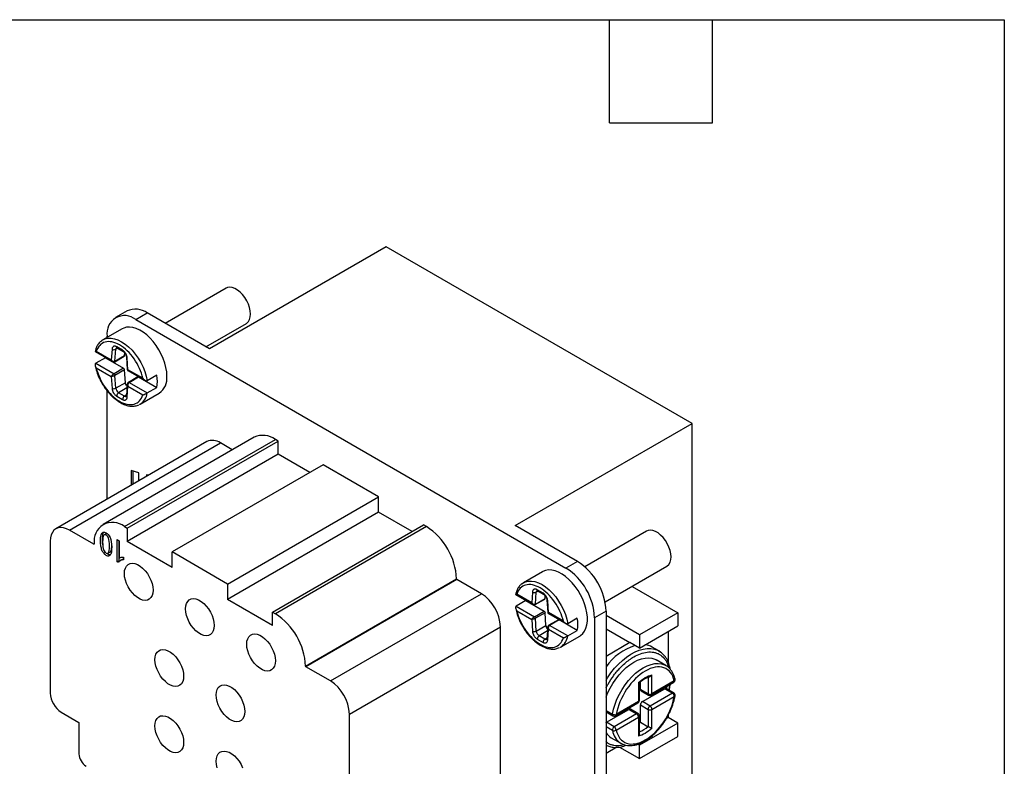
# Model space of a CAD drawing. Header units: millimetres. Extents: x 6 to 273, y 6 to 210.
# Tile 5 of 5: x 200 to 273, y 154 to 210. Entities that reach past the tile are written whole.
import ezdxf

# ---------------------------------------------------------------- set-up
doc = ezdxf.new("R2010")
doc.units = ezdxf.units.MM
doc.linetypes.add('SLD-Solid', pattern=[0])
doc.layers.add('TEXT', color=140, linetype='SLD-Solid', lineweight=25)

msp = doc.modelspace()

# ---------------------------------------------------------------- linework, layer by layer
for p, q in [((227.32, 192.764), (214.238, 185.212)), ((249.947, 179.701), (227.32, 192.764)), ((215.468, 189.694), (210.971, 187.098)), ((208.142, 188.014), (207.294, 187.524)), ((208.793, 187.375), (209.642, 187.865)), ((208.793, 187.375), (240.613, 169.006)), ((214.238, 185.212), (209.642, 187.865)), ((207.772, 186.695), (206.358, 185.878)), ((213.971, 185.366), (216.968, 187.096)), ((206.357, 185.878), (206.321, 185.849)), ((206.672, 186.06), (206.672, 186.15)), ((207.029, 185.19), (206.972, 184.385)), ((207.249, 184.301), (207.311, 185.178)), ((207.444, 185.254), (207.311, 185.178)), ((207.806, 185.113), (207.377, 185.361)), ((207.418, 185.269), (207.847, 185.021)), ((205.78, 185.006), (207.059, 184.267)), ((206.535, 184.556), (205.828, 184.148)), ((206.972, 184.385), (205.868, 185.023)), ((206.535, 184.556), (207.884, 183.777)), ((207.229, 184.261), (207.936, 184.67)), ((207.249, 184.301), (207.956, 184.709)), ((207.956, 184.709), (207.97, 184.906)), ((208.096, 184.609), (208.156, 183.685)), ((208.211, 183.67), (208.154, 184.541)), ((205.828, 184.148), (207.177, 183.369)), ((205.868, 183.798), (206.972, 183.16)), ((207.884, 183.777), (207.177, 183.369)), ((207.956, 183.66), (207.249, 183.252)), ((208.018, 182.711), (207.956, 183.66)), ((208.206, 183.605), (209.486, 182.866)), ((209.315, 183.033), (208.211, 183.67)), ((206.972, 183.16), (207.029, 182.29)), ((207.311, 182.303), (207.249, 183.252)), ((208.944, 183.14), (208.237, 182.732)), ((208.288, 182.727), (208.996, 183.135)), ((208.996, 183.135), (210.345, 182.356)), ((210.345, 183.254), (209.638, 182.846)), ((208.018, 182.711), (207.311, 182.303)), ((208.137, 182.32), (207.518, 181.962)), ((208.156, 182.594), (208.096, 181.736)), ((208.154, 181.64), (208.211, 182.445)), ((208.211, 182.445), (209.315, 181.808)), ((208.288, 182.727), (209.638, 181.948)), ((209.638, 181.948), (210.345, 182.356)), ((206.672, 174.096), (206.672, 182.102)), ((207.377, 181.717), (207.806, 181.47)), ((207.947, 181.715), (207.518, 181.962)), ((208.1, 181.803), (207.947, 181.715)), ((209.108, 181.115), (210.522, 181.932)), ((209.067, 181.101), (209.108, 181.115)), ((209.108, 181.115), (209.074, 181.097)), ((236.866, 172.149), (249.947, 179.701)), ((249.947, 151.939), (249.947, 179.701)), ((217.541, 178.676), (206.368, 172.226)), ((207.945, 172.07), (219.117, 178.52)), ((219.329, 178.397), (219.117, 178.52)), ((214.049, 178.354), (202.877, 171.905)), ((203.877, 171.806), (215.049, 178.255)), ((208.157, 171.947), (219.329, 178.397)), ((215.931, 177.746), (215.049, 178.255)), ((219.329, 177.414), (219.329, 178.397)), ((219.329, 177.414), (208.157, 170.965)), ((221.661, 176.068), (219.329, 177.414)), ((222.653, 176.64), (211.48, 170.191)), ((226.754, 174.273), (222.653, 176.64)), ((209.009, 176.053), (208.444, 176.204)), ((208.444, 176.204), (208.444, 175.118)), ((208.585, 175.2), (208.585, 176.166)), ((209.009, 175.445), (209.009, 176.053)), ((209.729, 175.86), (209.575, 175.901)), ((209.575, 175.901), (209.575, 175.771)), ((209.717, 175.853), (209.717, 175.863)), ((215.582, 167.823), (226.754, 174.273)), ((226.754, 173.128), (226.754, 174.273)), ((226.754, 173.128), (215.582, 166.679)), ((229.226, 171.701), (226.754, 173.128)), ((207.945, 172.07), (208.157, 171.947)), ((208.157, 171.947), (208.157, 170.965)), ((218.905, 165.743), (230.077, 172.192)), ((230.289, 172.07), (219.117, 165.62)), ((230.289, 172.07), (230.077, 172.192)), ((241.462, 169.496), (236.866, 172.149)), ((205.682, 170.763), (203.877, 171.806)), ((206.597, 171.538), (206.455, 171.456)), ((246.581, 171.733), (242.011, 169.095)), ((202.462, 170.989), (202.462, 159.759)), ((205.682, 170.763), (205.715, 170.782)), ((207.406, 171.113), (207.562, 171.023)), ((207.406, 169.473), (207.406, 171.113)), ((207.547, 169.555), (207.547, 171.031)), ((207.562, 171.023), (207.562, 169.745)), ((211.48, 169.046), (208.157, 170.965)), ((206.525, 170.164), (206.412, 170.1)), ((206.729, 170.094), (206.871, 170.176)), ((206.907, 170.207), (206.765, 170.126)), ((207.874, 169.806), (207.874, 169.612)), ((211.48, 169.046), (211.48, 170.191)), ((215.582, 167.823), (211.48, 170.191)), ((207.406, 169.473), (207.547, 169.555)), ((207.507, 169.415), (207.406, 169.473)), ((207.605, 169.521), (207.547, 169.555)), ((207.783, 169.633), (207.642, 169.551)), ((241.462, 169.496), (240.613, 169.006)), ((243.511, 166.497), (248.081, 169.135)), ((238.885, 168.734), (237.471, 167.918)), ((215.582, 167.823), (215.582, 166.679)), ((221.347, 161.758), (232.519, 168.208)), ((232.552, 168.151), (221.38, 161.701)), ((234.358, 167.108), (232.552, 168.151)), ((237.47, 167.917), (237.433, 167.888)), ((245.507, 167.649), (248.886, 165.698)), ((223.185, 160.659), (234.358, 167.108)), ((236.893, 167.045), (238.172, 166.306)), ((238.085, 166.424), (236.981, 167.062)), ((238.142, 167.229), (238.085, 166.424)), ((238.362, 166.34), (238.424, 167.217)), ((238.557, 167.293), (238.424, 167.217)), ((238.919, 167.152), (238.489, 167.4)), ((238.531, 167.308), (238.96, 167.06)), ((239.069, 166.748), (239.083, 166.945)), ((218.905, 164.76), (215.582, 166.679)), ((237.647, 166.595), (236.94, 166.187)), ((236.94, 166.187), (238.29, 165.408)), ((237.647, 166.595), (238.997, 165.816)), ((238.341, 166.3), (239.049, 166.709)), ((238.362, 166.34), (239.069, 166.748)), ((239.208, 166.648), (239.269, 165.724)), ((239.324, 165.709), (239.267, 166.58)), ((218.905, 164.76), (218.905, 165.743)), ((218.905, 165.743), (219.117, 165.62)), ((236.981, 165.837), (238.085, 165.199)), ((238.29, 165.408), (238.997, 165.816)), ((239.069, 165.699), (238.362, 165.291)), ((239.131, 164.75), (239.069, 165.699)), ((239.319, 165.644), (240.598, 164.905)), ((240.427, 165.072), (239.324, 165.709)), ((243.583, 165.822), (242.735, 165.332)), ((243.583, 165.822), (243.583, 142.959)), ((246.058, 164.065), (243.583, 165.494)), ((248.886, 165.698), (246.058, 164.065)), ((248.886, 165.698), (248.886, 164.718)), ((224.6, 158.209), (235.772, 164.659)), ((235.772, 153.429), (235.772, 164.659)), ((238.085, 165.199), (238.142, 164.329)), ((238.424, 164.342), (238.362, 165.291)), ((238.424, 164.342), (239.131, 164.75)), ((240.057, 165.179), (239.349, 164.771)), ((240.108, 165.174), (239.401, 164.766)), ((240.751, 163.987), (239.401, 164.766)), ((241.458, 164.395), (240.108, 165.174)), ((241.458, 165.293), (240.751, 164.885)), ((242.735, 165.332), (242.735, 142.469)), ((246.058, 163.085), (248.886, 164.718)), ((239.25, 164.359), (238.631, 164.001)), ((239.06, 163.754), (238.631, 164.001)), ((239.269, 164.633), (239.208, 163.775)), ((239.267, 163.679), (239.324, 164.484)), ((239.324, 164.484), (240.427, 163.847)), ((240.22, 163.154), (241.635, 163.971)), ((240.751, 163.987), (241.458, 164.395)), ((243.583, 164.514), (245.351, 163.494)), ((246.058, 164.065), (246.058, 163.085)), ((248.179, 164.31), (248.179, 162.06)), ((238.489, 163.756), (238.919, 163.509)), ((239.06, 163.754), (239.213, 163.842)), ((245.351, 163.494), (243.583, 162.473)), ((246.058, 163.085), (245.351, 163.494)), ((240.18, 163.14), (240.221, 163.155)), ((240.22, 163.154), (240.187, 163.136)), ((247.492, 162.875), (246.997, 163.161)), ((247.623, 162.78), (247.492, 162.875)), ((247.492, 162.875), (247.617, 162.793)), ((248.001, 161.798), (247.294, 162.206)), ((248.001, 161.798), (248.032, 161.779)), ((223.185, 160.659), (221.38, 161.701)), ((246.977, 159.697), (246.977, 161.103)), ((245.987, 160.532), (245.987, 159.125)), ((246.046, 159.207), (246.046, 160.525)), ((246.129, 160.023), (246.129, 160.59)), ((246.694, 160.927), (246.694, 159.697)), ((246.936, 159.605), (248.592, 160.561)), ((248.633, 160.653), (246.977, 159.697)), ((246.694, 159.697), (246.129, 160.023)), ((246.17, 159.932), (246.736, 159.605)), ((246.27, 159.125), (247.926, 160.081)), ((248.492, 159.755), (246.836, 158.799)), ((247.926, 160.081), (248.492, 159.755)), ((248.592, 159.764), (248.026, 160.091)), ((244.29, 158.078), (245.946, 159.034)), ((245.987, 159.125), (244.331, 158.169)), ((246.129, 157.601), (246.129, 158.88)), ((246.129, 158.88), (246.694, 158.554)), ((246.836, 158.799), (246.27, 159.125)), ((246.977, 158.554), (248.633, 159.51)), ((203.278, 158.346), (204.586, 157.591)), ((224.6, 146.979), (224.6, 158.209)), ((243.583, 158.479), (244.052, 158.208)), ((243.583, 158.371), (244.09, 158.078)), ((243.624, 157.598), (245.28, 158.554)), ((245.846, 158.227), (244.19, 157.271)), ((245.28, 158.554), (245.846, 158.227)), ((245.946, 158.237), (245.38, 158.564)), ((246.694, 158.554), (246.694, 157.274)), ((246.977, 157.148), (246.977, 158.554)), ((248.179, 158.117), (248.179, 157.941)), ((204.586, 157.591), (204.586, 155.267)), ((244.19, 157.271), (243.624, 157.598)), ((244.331, 157.026), (245.987, 157.982)), ((245.987, 157.982), (245.987, 156.576)), ((246.046, 156.746), (246.046, 158.064)), ((246.046, 157.535), (246.129, 157.601)), ((248.886, 157.533), (246.058, 155.9)), ((246.129, 157.601), (246.694, 157.274)), ((248.179, 157.941), (248.038, 157.859)), ((248.886, 157.533), (248.179, 157.941)), ((248.886, 156.553), (248.886, 157.533)), ((244.052, 156.992), (243.583, 157.263)), ((243.973, 156.453), (244.68, 156.045)), ((244.68, 156.045), (244.65, 156.063)), ((246.058, 155.9), (245.933, 155.972)), ((246.058, 154.92), (248.886, 156.553)), ((244.383, 155.749), (243.583, 155.288)), ((244.589, 155.768), (246.058, 154.92)), ((246.058, 154.92), (246.058, 155.9))]:
    msp.add_line(p, q)
at = {"flags": 128}
for points in [[(216.968, 187.096), (217.002, 187.118), (217.12, 187.23), (217.207, 187.382), (217.261, 187.568), (217.279, 187.783), (217.261, 188.018), (217.207, 188.267), (217.12, 188.519), (217.002, 188.768), (216.857, 189.004), (216.691, 189.219), (216.508, 189.406), (216.316, 189.558), (216.12, 189.671), (215.928, 189.741), (215.745, 189.765), (215.579, 189.742), (215.468, 189.694)], [(211.092, 183.191), (211.074, 183.5), (211.022, 183.824), (210.937, 184.156), (210.82, 184.492), (210.673, 184.824), (210.499, 185.147), (210.3, 185.455), (210.081, 185.743), (209.846, 186.005), (209.598, 186.237), (209.342, 186.435), (209.082, 186.595), (208.824, 186.714), (208.571, 186.791), (208.328, 186.823), (208.101, 186.81), (207.892, 186.753), (207.772, 186.695)], [(206.251, 185.806), (206.309, 185.848), (206.358, 185.878)], [(206.358, 185.878), (206.503, 185.946), (206.72, 185.998), (206.956, 186.004), (207.207, 185.962), (207.467, 185.875), (207.733, 185.742), (207.998, 185.568), (208.259, 185.355), (208.509, 185.107), (208.745, 184.829), (208.963, 184.526), (209.157, 184.204), (209.324, 183.869), (209.462, 183.526), (209.567, 183.183), (209.638, 182.846)], [(203.877, 171.806), (203.655, 171.913), (203.44, 171.978), (203.235, 171.998), (203.045, 171.974), (202.877, 171.904), (202.733, 171.793), (202.617, 171.641), (202.532, 171.454), (202.48, 171.234), (202.462, 170.989)], [(248.391, 169.822), (248.373, 170.058), (248.32, 170.306), (248.233, 170.559), (248.115, 170.807), (247.97, 171.043), (247.804, 171.258), (247.621, 171.445), (247.429, 171.597), (247.233, 171.71), (247.04, 171.78), (246.858, 171.804), (246.692, 171.781), (246.581, 171.733)], [(207.945, 168.597), (207.963, 168.811), (208.017, 168.998), (208.104, 169.15), (208.222, 169.262), (208.366, 169.331), (208.533, 169.354), (208.715, 169.33), (208.908, 169.261), (209.103, 169.148), (209.296, 168.995), (209.478, 168.808), (209.645, 168.593), (209.789, 168.357), (209.907, 168.109), (209.995, 167.856), (210.048, 167.608), (210.066, 167.372), (210.048, 167.158), (209.995, 166.971), (209.907, 166.819), (209.789, 166.707), (209.645, 166.638), (209.478, 166.615), (209.296, 166.639), (209.103, 166.708), (208.908, 166.821), (208.715, 166.974), (208.533, 167.161), (208.366, 167.376), (208.222, 167.612), (208.104, 167.86), (208.017, 168.113), (207.963, 168.361), (207.945, 168.597)], [(241.635, 163.971), (241.702, 164.014), (241.863, 164.156), (241.995, 164.338), (242.097, 164.555), (242.165, 164.805), (242.2, 165.082), (242.2, 165.382), (242.165, 165.699), (242.097, 166.028), (241.995, 166.363), (241.863, 166.698), (241.702, 167.026), (241.515, 167.342), (241.306, 167.641), (241.078, 167.917), (240.836, 168.164), (240.583, 168.38), (240.325, 168.559), (240.065, 168.699), (239.809, 168.797), (239.561, 168.851), (239.325, 168.861), (239.106, 168.826), (238.908, 168.747), (238.885, 168.734)], [(237.363, 167.845), (237.422, 167.887), (237.471, 167.918)], [(237.471, 167.918), (237.616, 167.985), (237.833, 168.037), (238.069, 168.043), (238.32, 168.001), (238.58, 167.914), (238.845, 167.781), (239.111, 167.607), (239.371, 167.394), (239.622, 167.146), (239.858, 166.868), (240.075, 166.565), (240.269, 166.243), (240.437, 165.908), (240.575, 165.565), (240.68, 165.222), (240.751, 164.885)], [(214.592, 164.76), (214.574, 164.545), (214.52, 164.359), (214.433, 164.207), (214.315, 164.094), (214.17, 164.026), (214.004, 164.003), (213.821, 164.026), (213.629, 164.096), (213.433, 164.209), (213.241, 164.362), (213.058, 164.549), (212.892, 164.764), (212.747, 164.999), (212.629, 165.248), (212.542, 165.501), (212.488, 165.749), (212.47, 165.984), (212.488, 166.199), (212.542, 166.385), (212.629, 166.537), (212.747, 166.65), (212.892, 166.718), (213.058, 166.741), (213.241, 166.718), (213.433, 166.648), (213.629, 166.535), (213.821, 166.383), (214.004, 166.196), (214.17, 165.98), (214.315, 165.745), (214.433, 165.496), (214.52, 165.244), (214.574, 164.995), (214.592, 164.76)], [(216.996, 163.372), (217.014, 163.586), (217.067, 163.773), (217.155, 163.925), (217.273, 164.037), (217.417, 164.106), (217.584, 164.129), (217.766, 164.105), (217.959, 164.036), (218.154, 163.923), (218.347, 163.77), (218.529, 163.583), (218.696, 163.368), (218.84, 163.132), (218.958, 162.884), (219.046, 162.631), (219.099, 162.383), (219.117, 162.147), (219.099, 161.933), (219.046, 161.746), (218.958, 161.594), (218.84, 161.482), (218.696, 161.413), (218.529, 161.39), (218.347, 161.414), (218.154, 161.483), (217.959, 161.596), (217.766, 161.749), (217.584, 161.936), (217.417, 162.151), (217.273, 162.387), (217.155, 162.635), (217.067, 162.888), (217.014, 163.136), (216.996, 163.372)], [(210.208, 162.228), (210.226, 162.443), (210.279, 162.629), (210.366, 162.781), (210.484, 162.893), (210.629, 162.962), (210.796, 162.985), (210.978, 162.961), (211.17, 162.892), (211.366, 162.779), (211.559, 162.626), (211.741, 162.439), (211.907, 162.224), (212.052, 161.988), (212.17, 161.74), (212.257, 161.487), (212.311, 161.239), (212.329, 161.003), (212.311, 160.789), (212.257, 160.602), (212.17, 160.45), (212.052, 160.338), (211.907, 160.269), (211.741, 160.246), (211.559, 160.27), (211.366, 160.34), (211.17, 160.453), (210.978, 160.605), (210.796, 160.792), (210.629, 161.007), (210.484, 161.243), (210.366, 161.492), (210.279, 161.744), (210.226, 161.993), (210.208, 162.228)], [(243.583, 160.719), (243.694, 160.894), (243.945, 161.252), (244.215, 161.588), (244.501, 161.897), (244.798, 162.176), (245.104, 162.422), (245.414, 162.631), (245.726, 162.801), (246.034, 162.93), (246.337, 163.016), (246.628, 163.058), (246.906, 163.056), (247.167, 163.01), (247.408, 162.92), (247.492, 162.875)], [(243.583, 159.467), (243.701, 159.754), (243.876, 160.113), (244.076, 160.46), (244.3, 160.791), (244.542, 161.101), (244.801, 161.384), (245.072, 161.638), (245.351, 161.858), (245.634, 162.041), (245.917, 162.185), (246.196, 162.287), (246.466, 162.346), (246.725, 162.361), (246.968, 162.331), (247.191, 162.258), (247.294, 162.206)], [(244.052, 158.208), (244.133, 158.573), (244.248, 158.943), (244.393, 159.312), (244.568, 159.676), (244.769, 160.028), (244.993, 160.364), (245.238, 160.679), (245.499, 160.967), (245.772, 161.224), (246.054, 161.448), (246.341, 161.633), (246.627, 161.778), (246.909, 161.881), (247.183, 161.939), (247.444, 161.952), (247.688, 161.92), (247.913, 161.843), (248.001, 161.798)], [(214.733, 159.616), (214.751, 159.83), (214.805, 160.017), (214.892, 160.169), (215.01, 160.281), (215.155, 160.35), (215.321, 160.373), (215.504, 160.349), (215.696, 160.279), (215.892, 160.166), (216.084, 160.014), (216.267, 159.827), (216.433, 159.612), (216.578, 159.376), (216.696, 159.127), (216.783, 158.875), (216.836, 158.626), (216.854, 158.391), (216.836, 158.176), (216.783, 157.99), (216.696, 157.838), (216.578, 157.726), (216.433, 157.657), (216.267, 157.634), (216.084, 157.658), (215.892, 157.727), (215.696, 157.84), (215.504, 157.993), (215.321, 158.18), (215.155, 158.395), (215.01, 158.631), (214.892, 158.879), (214.805, 159.132), (214.751, 159.38), (214.733, 159.616)], [(248.08, 160.06), (248.09, 160.126), (248.108, 160.282)], [(210.208, 157.329), (210.226, 157.543), (210.279, 157.73), (210.366, 157.882), (210.484, 157.994), (210.629, 158.063), (210.796, 158.086), (210.978, 158.062), (211.17, 157.993), (211.366, 157.88), (211.559, 157.727), (211.741, 157.54), (211.907, 157.325), (212.052, 157.089), (212.17, 156.841), (212.257, 156.588), (212.311, 156.34), (212.329, 156.104), (212.311, 155.89), (212.257, 155.703), (212.17, 155.551), (212.052, 155.439), (211.907, 155.37), (211.741, 155.347), (211.559, 155.371), (211.366, 155.44), (211.17, 155.553), (210.978, 155.706), (210.796, 155.893), (210.629, 156.108), (210.484, 156.344), (210.366, 156.592), (210.279, 156.845), (210.226, 157.093), (210.208, 157.329)], [(243.583, 157.567), (243.593, 157.576), (243.624, 157.598)], [(214.733, 154.716), (214.751, 154.931), (214.805, 155.117), (214.892, 155.269), (215.01, 155.382), (215.155, 155.45), (215.321, 155.473), (215.504, 155.45), (215.696, 155.38), (215.892, 155.267), (216.084, 155.114), (216.267, 154.927), (216.433, 154.712), (216.578, 154.477), (216.696, 154.228)], [(214.805, 154.232), (214.751, 154.481), (214.733, 154.716)]]:
    msp.add_lwpolyline(points, dxfattribs=at)
for centre, radius, start, end in [((208.762, 186.631), 1.516, 54.53278, 114.15676), ((207.965, 186.36), 1.31, 50.79671, 189.21404), ((207.181, 185.435), 0.288, 238.1077, 296.81043), ((207.475, 185.35), 0.0986, 173.70115, 234.98667), ((207.906, 185.103), 0.101, 174.42737, 233.75595), ((208.183, 184.625), 0.0891, 189.94399, 250.59815), ((207.804, 182.805), 2.58, 349.97556, 10.02444), ((209.713, 183.056), 1.385, 305.73311, 5.57907), ((207.156, 182.595), 0.331, 247.34035, 297.94439), ((207.684, 181.703), 0.307, 122.60548, 177.39452), ((208.113, 181.456), 0.307, 122.60548, 177.39452), ((208.206, 181.737), 0.11, 180.69642, 241.77849), ((208.492, 182.093), 1.156, 302.21707, 352.79201), ((218.193, 177.222), 1.593, 54.53278, 114.15676), ((214.464, 177.448), 0.997, 54.08226, 114.60729), ((207.074, 171.003), 1.377, 50.79671, 189.21404), ((227.678, 167.988), 4.846, 2.60548, 57.39452), ((205.695, 170.779), 0.0204, 230.79671, 9.21404), ((247.649, 169.744), 0.747, 305.34553, 5.96665), ((238.977, 165.612), 4.61, 2.60548, 57.39452), ((238.129, 165.122), 4.61, 2.60548, 57.39452), ((232.591, 168.211), 0.0716, 182.60548, 237.39452), ((232.723, 164.532), 3.051, 2.38686, 57.61314), ((238.294, 167.474), 0.288, 238.1077, 296.81043), ((238.587, 167.389), 0.0986, 173.70115, 234.98667), ((239.019, 167.142), 0.101, 174.42761, 233.75316), ((239.296, 166.664), 0.0891, 189.9411, 250.59844), ((216.506, 161.538), 4.846, 2.60548, 57.39452), ((238.917, 164.844), 2.58, 349.97556, 10.02444), ((238.269, 164.634), 0.331, 247.34035, 297.94439), ((238.796, 163.742), 0.307, 122.60548, 177.39452), ((239.604, 164.132), 1.156, 302.21707, 352.79201), ((239.226, 163.495), 0.307, 122.60548, 177.39452), ((239.319, 163.776), 0.11, 180.69642, 241.77849), ((247.083, 159.163), 4.328, 108.21645, 143.97401), ((246.3, 161.937), 1.409, 60.32896, 82.35901), ((221.419, 161.761), 0.0716, 182.60548, 237.39452), ((221.551, 158.082), 3.051, 2.38686, 57.61314), ((248.535, 160.642), 0.0986, 305.01333, 6.29885), ((248.559, 160.759), 0.13, 305.01275, 8.25371), ((204.233, 159.839), 1.773, 182.60548, 237.39452), ((246.224, 160.011), 0.0959, 172.74417, 235.94365), ((246.836, 159.97), 0.307, 242.60967, 297.39033), ((246.795, 159.687), 0.101, 174.38709, 234.21634), ((246.882, 159.685), 0.0959, 304.01055, 7.26043), ((247.984, 160.002), 0.0983, 64.91176, 126.3987), ((248.55, 159.675), 0.0983, 64.96639, 126.39351), ((248.326, 159.496), 0.307, 2.60548, 57.39452), ((248.623, 159.578), 0.0696, 278.4796, 340.21155), ((245.889, 159.115), 0.0986, 305.01525, 6.29498), ((245.946, 159.217), 0.101, 294.37563, 354.3063), ((246.436, 158.866), 0.307, 122.60548, 177.39452), ((244.166, 158.171), 0.12, 161.79356, 230.63307), ((244.242, 158.553), 0.394, 241.14295, 283.0745), ((244.233, 158.159), 0.0986, 305.00771, 6.29936), ((245.339, 158.472), 0.101, 65.69288, 125.61758), ((245.904, 158.148), 0.0985, 64.92234, 126.30366), ((245.68, 157.968), 0.307, 2.60548, 57.39452), ((247.001, 158.54), 0.307, 122.60548, 177.39452), ((246.836, 158.827), 0.307, 242.60972, 297.38968), ((246.67, 158.54), 0.307, 2.60351, 57.3953), ((245.948, 158.072), 0.0986, 293.69514, 354.99955), ((244.568, 157.469), 1.177, 213.24977, 239.67359), ((244.343, 157.022), 0.293, 121.5954, 185.90866), ((244.165, 157.226), 0.26, 244.28575, 309.81889), ((245.447, 157.233), 1.415, 189.79706, 235.73528), ((244.024, 157.012), 0.307, 2.60548, 57.39452), ((245.248, 158.955), 2.217, 291.0788, 310.70635), ((205.743, 155.319), 1.158, 182.60548, 237.39452)]:
    msp.add_arc(centre, radius, start, end)
for points, knots in [([(206.283, 185.82), (206.228, 185.781), (206.097, 185.689), (205.949, 185.477), (205.835, 185.244), (205.797, 185.076), (205.782, 185.008)], [0, 0, 0, 0, 0.220234, 0.523794, 0.806313, 1, 1, 1, 1]), ([(209.315, 183.033), (209.201, 183.524), (208.973, 184.028), (208.352, 184.915), (207.977, 185.275), (207.206, 185.72), (206.83, 185.794), (206.21, 185.623), (205.981, 185.383), (205.868, 185.023)], [0, 0, 0, 0, 0.25, 0.25, 0.5, 0.5, 0.75, 0.75, 1, 1, 1, 1]), ([(207.377, 185.361), (207.362, 185.369), (207.332, 185.385), (207.289, 185.399), (207.248, 185.408), (207.209, 185.409), (207.173, 185.404), (207.139, 185.392), (207.099, 185.367), (207.063, 185.323), (207.037, 185.259), (207.032, 185.213), (207.029, 185.19)], [0, 0, 0, 0, 0.085568, 0.169639, 0.25273, 0.335233, 0.417439, 0.499574, 0.585033, 0.749319, 0.879257, 1, 1, 1, 1]), ([(207.311, 185.178), (207.316, 185.206), (207.324, 185.258), (207.357, 185.282), (207.372, 185.293)], [0, 0, 0, 0, 0.550474, 1, 1, 1, 1]), ([(207.372, 185.292), (207.372, 185.291), (207.37, 185.29), (207.385, 185.286), (207.407, 185.275), (207.418, 185.269)], [0, 0, 0, 0, 0.262915, 0.60734, 1, 1, 1, 1]), ([(208.154, 184.541), (208.152, 184.559), (208.149, 184.595), (208.137, 184.65), (208.12, 184.706), (208.099, 184.762), (208.073, 184.816), (208.044, 184.87), (207.999, 184.938), (207.94, 185.008), (207.871, 185.072), (207.827, 185.1), (207.806, 185.113)], [0, 0, 0, 0, 0.085568, 0.169639, 0.25273, 0.335233, 0.417439, 0.499574, 0.585033, 0.749319, 0.879257, 1, 1, 1, 1]), ([(205.868, 185.023), (205.847, 185.017), (205.81, 185.007), (205.784, 185.005), (205.775, 185.005), (205.778, 185.009), (205.778, 185.009)], [0, 0, 0, 0, 0.4357577, 0.7556574, 0.9830465, 1, 1, 1, 1]), ([(206.972, 184.385), (206.981, 184.375), (206.999, 184.355), (207.029, 184.331), (207.057, 184.313), (207.082, 184.301), (207.123, 184.285), (207.185, 184.275), (207.228, 184.292), (207.249, 184.301)], [0, 0, 0, 0, 0.132437, 0.248576, 0.348425, 0.432009, 0.499375, 0.758727, 1, 1, 1, 1]), ([(207.062, 184.266), (207.047, 184.277), (207.02, 184.295), (206.99, 184.338), (206.978, 184.369), (206.972, 184.385)], [0, 0, 0, 0, 0.393311, 0.672679, 1, 1, 1, 1]), ([(207.847, 185.021), (207.866, 185.009), (207.898, 184.988), (207.95, 184.936), (208.005, 184.864), (208.053, 184.777), (208.085, 184.688), (208.092, 184.637), (208.096, 184.609)], [0, 0, 0, 0, 0.158504, 0.285776, 0.452956, 0.663516, 0.815454, 1, 1, 1, 1]), ([(207.956, 184.709), (207.955, 184.698), (207.952, 184.681), (207.94, 184.674), (207.935, 184.671)], [0, 0, 0, 0, 0.586188, 1, 1, 1, 1]), ([(205.828, 184.148), (205.82, 184.142), (205.804, 184.131), (205.788, 184.103), (205.779, 184.069), (205.777, 184.027), (205.784, 183.97), (205.81, 183.89), (205.847, 183.832), (205.868, 183.798)], [0, 0, 0, 0, 0.0831042, 0.171932, 0.2696425, 0.3786252, 0.5006088, 0.7119837, 1, 1, 1, 1]), ([(205.793, 183.979), (205.822, 183.832), (205.886, 183.516), (206.08, 183.038), (206.313, 182.597), (206.572, 182.21), (206.832, 181.896), (207.075, 181.654), (207.283, 181.476), (207.482, 181.331), (207.693, 181.203), (207.91, 181.099), (208.155, 181.014), (208.441, 180.963), (208.749, 180.965), (208.934, 181.046), (209.021, 181.084)], [0, 0, 0, 0, 0.088075, 0.189542, 0.278908, 0.356196, 0.440436, 0.503261, 0.551875, 0.601784, 0.653548, 0.708007, 0.762216, 0.833106, 0.920848, 1, 1, 1, 1]), ([(205.868, 183.798), (205.981, 183.307), (206.21, 182.802), (206.83, 181.915), (207.206, 181.556), (207.977, 181.11), (208.352, 181.036), (208.973, 181.207), (209.201, 181.448), (209.315, 181.808)], [0, 0, 0, 0, 0.25, 0.25, 0.5, 0.5, 0.75, 0.75, 1, 1, 1, 1]), ([(207.058, 184.268), (207.07, 184.262), (207.093, 184.25), (207.136, 184.24), (207.183, 184.243), (207.213, 184.255), (207.227, 184.261)], [0, 0, 0, 0, 0.21995, 0.459182, 0.732241, 1, 1, 1, 1]), ([(207.227, 184.261), (207.233, 184.265), (207.245, 184.273), (207.248, 184.291), (207.249, 184.301)], [0, 0, 0, 0, 0.498793, 1, 1, 1, 1]), ([(207.956, 183.66), (207.955, 183.679), (207.947, 183.705), (207.919, 183.75), (207.9, 183.767), (207.884, 183.777)], [0, 0, 0, 0, 0.5, 0.5, 1, 1, 1, 1]), ([(208.156, 183.685), (208.157, 183.677), (208.159, 183.661), (208.17, 183.638), (208.186, 183.619), (208.2, 183.609), (208.207, 183.604)], [0, 0, 0, 0, 0.2473868, 0.491827, 0.7407015, 1, 1, 1, 1]), ([(208.156, 183.685), (208.158, 183.681), (208.162, 183.674), (208.182, 183.669), (208.201, 183.67), (208.211, 183.67)], [0, 0, 0, 0, 0.391374, 0.669921, 1, 1, 1, 1]), ([(208.211, 183.67), (208.206, 183.66), (208.198, 183.641), (208.195, 183.617), (208.203, 183.61), (208.207, 183.606)], [0, 0, 0, 0, 0.3343867, 0.6198182, 1, 1, 1, 1]), ([(206.972, 183.16), (206.977, 183.17), (206.987, 183.187), (207.006, 183.214), (207.027, 183.239), (207.046, 183.26), (207.076, 183.29), (207.121, 183.332), (207.159, 183.357), (207.177, 183.369)], [0, 0, 0, 0, 0.1401545, 0.2641058, 0.37188, 0.4635262, 0.5391335, 0.7726566, 1, 1, 1, 1]), ([(207.249, 183.252), (207.239, 183.246), (207.219, 183.235), (207.184, 183.219), (207.144, 183.203), (207.097, 183.187), (207.034, 183.168), (206.995, 183.163), (206.972, 183.16)], [0, 0, 0, 0, 0.119417, 0.24254, 0.370234, 0.503277, 0.701386, 1, 1, 1, 1]), ([(207.177, 183.369), (207.186, 183.363), (207.195, 183.356), (207.212, 183.339), (207.219, 183.33), (207.233, 183.308), (207.238, 183.297), (207.246, 183.274), (207.248, 183.262), (207.249, 183.252)], [0, 0, 0, 0, 0.25, 0.25, 0.5, 0.5, 0.75, 0.75, 1, 1, 1, 1]), ([(208.945, 183.139), (208.947, 183.141), (208.954, 183.147), (208.973, 183.146), (208.988, 183.139), (208.996, 183.135)], [0, 0, 0, 0, 0.185153, 0.607373, 1, 1, 1, 1]), ([(209.638, 182.846), (209.629, 182.842), (209.611, 182.834), (209.578, 182.833), (209.541, 182.84), (209.5, 182.857), (209.448, 182.889), (209.382, 182.945), (209.339, 183.001), (209.315, 183.033)], [0, 0, 0, 0, 0.083104, 0.171932, 0.269643, 0.378625, 0.500609, 0.711984, 1, 1, 1, 1]), ([(207.029, 182.29), (207.031, 182.272), (207.034, 182.236), (207.046, 182.18), (207.063, 182.124), (207.084, 182.069), (207.109, 182.014), (207.139, 181.96), (207.184, 181.892), (207.242, 181.822), (207.312, 181.759), (207.356, 181.731), (207.377, 181.717)], [0, 0, 0, 0, 0.085568, 0.169639, 0.25273, 0.335233, 0.417439, 0.499574, 0.585033, 0.749319, 0.879257, 1, 1, 1, 1]), ([(208.145, 182.437), (208.143, 182.439), (208.114, 182.462), (208.073, 182.53), (208.03, 182.624), (208.022, 182.681), (208.018, 182.711)], [0, 0, 0, 0, 0.0348476, 0.3932704, 0.6856494, 1, 1, 1, 1]), ([(208.211, 182.445), (208.201, 182.459), (208.182, 182.485), (208.162, 182.531), (208.154, 182.573), (208.158, 182.598), (208.159, 182.606)], [0, 0, 0, 0, 0.277064, 0.510893, 0.84812, 1, 1, 1, 1]), ([(208.238, 182.733), (208.226, 182.724), (208.202, 182.706), (208.176, 182.671), (208.161, 182.632), (208.158, 182.607), (208.157, 182.595)], [0, 0, 0, 0, 0.264246, 0.538166, 0.778984, 1, 1, 1, 1]), ([(208.288, 182.727), (208.28, 182.721), (208.262, 182.71), (208.24, 182.684), (208.221, 182.653), (208.203, 182.609), (208.192, 182.536), (208.204, 182.479), (208.211, 182.445)], [0, 0, 0, 0, 0.113867, 0.228635, 0.344957, 0.463459, 0.681882, 1, 1, 1, 1]), ([(208.288, 182.727), (208.28, 182.731), (208.263, 182.738), (208.245, 182.739), (208.239, 182.733), (208.238, 182.733)], [0, 0, 0, 0, 0.463701, 0.96285, 1, 1, 1, 1]), ([(207.806, 181.47), (207.821, 181.462), (207.85, 181.446), (207.893, 181.431), (207.935, 181.423), (207.974, 181.421), (208.01, 181.426), (208.044, 181.438), (208.084, 181.463), (208.12, 181.507), (208.145, 181.571), (208.151, 181.618), (208.154, 181.64)], [0, 0, 0, 0, 0.085568, 0.169639, 0.25273, 0.335233, 0.417439, 0.499574, 0.585033, 0.749319, 0.879257, 1, 1, 1, 1]), ([(208.096, 181.736), (208.094, 181.722), (208.09, 181.701), (208.092, 181.702), (208.093, 181.702)], [0, 0, 0, 0, 0.643185, 1, 1, 1, 1]), ([(209.315, 181.808), (209.327, 181.812), (209.351, 181.819), (209.389, 181.832), (209.425, 181.846), (209.47, 181.864), (209.524, 181.889), (209.589, 181.921), (209.622, 181.939), (209.638, 181.948)], [0, 0, 0, 0, 0.154048, 0.288759, 0.40425, 0.500703, 0.696417, 0.859126, 1, 1, 1, 1]), ([(206.412, 170.1), (206.361, 170.165), (206.318, 170.24), (206.251, 170.411), (206.225, 170.508), (206.186, 170.721), (206.177, 170.855), (206.177, 171.208), (206.192, 171.354), (206.254, 171.554), (206.3, 171.618), (206.422, 171.677), (206.499, 171.664), (206.714, 171.54), (206.811, 171.428), (206.881, 171.274)], [0, 0, 0, 0, 0.122571, 0.122571, 0.245141, 0.245141, 0.368222, 0.368222, 0.514201, 0.514201, 0.660309, 0.660309, 0.806842, 0.806842, 1, 1, 1, 1]), ([(206.345, 170.73), (206.341, 170.753), (206.313, 170.892), (206.317, 171.127), (206.332, 171.406), (206.366, 171.593), (206.416, 171.641), (206.425, 171.65)], [0, 0, 0, 0, 0.061571, 0.385736, 0.707591, 0.949414, 1, 1, 1, 1]), ([(206.411, 171.416), (206.362, 171.355), (206.337, 171.191), (206.337, 170.655), (206.362, 170.462), (206.46, 170.229), (206.521, 170.15), (206.665, 170.066), (206.722, 170.073), (206.765, 170.126)], [0, 0, 0, 0, 0.249823, 0.249823, 0.500818, 0.500818, 0.752658, 0.752658, 1, 1, 1, 1]), ([(206.765, 170.126), (206.819, 170.194), (206.846, 170.363), (206.846, 170.899), (206.821, 171.091), (206.724, 171.325), (206.663, 171.404), (206.52, 171.487), (206.46, 171.478), (206.411, 171.416)], [0, 0, 0, 0, 0.248767, 0.248767, 0.497921, 0.497921, 0.748391, 0.748391, 1, 1, 1, 1]), ([(206.881, 171.274), (206.964, 171.09), (207.006, 170.845), (207.006, 170.345), (206.991, 170.198), (206.929, 169.999), (206.883, 169.934), (206.761, 169.877), (206.684, 169.89), (206.523, 169.982), (206.464, 170.034), (206.412, 170.1)], [0, 0, 0, 0, 0.298392, 0.298392, 0.486208, 0.486208, 0.673413, 0.673413, 0.861168, 0.861168, 1, 1, 1, 1]), ([(206.598, 171.536), (206.6, 171.538), (206.617, 171.553), (206.645, 171.559), (206.672, 171.549), (206.676, 171.548)], [0, 0, 0, 0, 0.115143, 0.872419, 1, 1, 1, 1]), ([(206.984, 170.839), (206.985, 170.83), (206.992, 170.738), (206.987, 170.585), (206.973, 170.405), (206.948, 170.28), (206.919, 170.23), (206.907, 170.207)], [0, 0, 0, 0, 0.0360526, 0.3854654, 0.6760414, 0.8568005, 1, 1, 1, 1]), ([(206.898, 169.977), (206.892, 169.975), (206.841, 169.961), (206.749, 170), (206.678, 170.068), (206.661, 170.084)], [0, 0, 0, 0, 0.084588, 0.777768, 1, 1, 1, 1]), ([(206.907, 170.207), (206.896, 170.194), (206.886, 170.181), (206.871, 170.176), (206.871, 170.176)], [0, 0, 0, 0, 0.989582, 1, 1, 1, 1]), ([(207.562, 169.745), (207.6, 169.769), (207.649, 169.787), (207.771, 169.808), (207.826, 169.811), (207.874, 169.806)], [0, 0, 0, 0, 0.499322, 0.499322, 1, 1, 1, 1]), ([(207.874, 169.612), (207.787, 169.61), (207.711, 169.59), (207.58, 169.516), (207.534, 169.47), (207.507, 169.415)], [0, 0, 0, 0, 0.499933, 0.499933, 1, 1, 1, 1]), ([(207.785, 169.63), (207.793, 169.636), (207.818, 169.656), (207.852, 169.659), (207.874, 169.662)], [0, 0, 0, 0, 0.327675, 1, 1, 1, 1]), ([(237.395, 167.859), (237.34, 167.82), (237.21, 167.728), (237.062, 167.517), (236.948, 167.283), (236.91, 167.115), (236.894, 167.047)], [0, 0, 0, 0, 0.220234, 0.523794, 0.806313, 1, 1, 1, 1]), ([(240.427, 165.072), (240.314, 165.563), (240.085, 166.067), (239.465, 166.954), (239.09, 167.314), (238.318, 167.759), (237.943, 167.833), (237.323, 167.662), (237.094, 167.422), (236.981, 167.062)], [0, 0, 0, 0, 0.25, 0.25, 0.5, 0.5, 0.75, 0.75, 1, 1, 1, 1]), ([(236.981, 167.062), (236.959, 167.056), (236.923, 167.046), (236.897, 167.044), (236.888, 167.044), (236.891, 167.048), (236.891, 167.048)], [0, 0, 0, 0, 0.435758, 0.755657, 0.983047, 1, 1, 1, 1]), ([(238.489, 167.4), (238.474, 167.408), (238.445, 167.424), (238.402, 167.439), (238.36, 167.447), (238.321, 167.448), (238.285, 167.443), (238.252, 167.431), (238.212, 167.406), (238.174, 167.36), (238.149, 167.295), (238.144, 167.248), (238.142, 167.229)], [0, 0, 0, 0, 0.0859538, 0.1703001, 0.2535816, 0.3362105, 0.4184945, 0.5006675, 0.5802329, 0.7502781, 0.8993142, 1, 1, 1, 1]), ([(238.424, 167.217), (238.429, 167.245), (238.437, 167.297), (238.47, 167.321), (238.485, 167.332)], [0, 0, 0, 0, 0.5502161, 1, 1, 1, 1]), ([(238.485, 167.331), (238.484, 167.33), (238.483, 167.329), (238.498, 167.325), (238.519, 167.314), (238.531, 167.308)], [0, 0, 0, 0, 0.2598478, 0.6052186, 1, 1, 1, 1]), ([(239.267, 166.58), (239.265, 166.598), (239.261, 166.634), (239.249, 166.69), (239.233, 166.746), (239.211, 166.802), (239.186, 166.856), (239.157, 166.909), (239.112, 166.977), (239.051, 167.05), (238.98, 167.114), (238.936, 167.141), (238.919, 167.152)], [0, 0, 0, 0, 0.085954, 0.1703, 0.253582, 0.336211, 0.418494, 0.500668, 0.580233, 0.750278, 0.899314, 1, 1, 1, 1]), ([(238.96, 167.06), (238.978, 167.049), (239.011, 167.027), (239.062, 166.975), (239.118, 166.904), (239.165, 166.817), (239.198, 166.727), (239.205, 166.676), (239.208, 166.648)], [0, 0, 0, 0, 0.158136, 0.285251, 0.452251, 0.662947, 0.815013, 1, 1, 1, 1]), ([(236.94, 166.187), (236.933, 166.181), (236.917, 166.17), (236.901, 166.142), (236.891, 166.108), (236.889, 166.066), (236.897, 166.009), (236.923, 165.929), (236.96, 165.871), (236.981, 165.837)], [0, 0, 0, 0, 0.0831042, 0.171932, 0.2696425, 0.3786252, 0.5006088, 0.7119837, 1, 1, 1, 1]), ([(238.085, 166.424), (238.094, 166.414), (238.112, 166.394), (238.142, 166.37), (238.17, 166.352), (238.194, 166.34), (238.236, 166.324), (238.297, 166.314), (238.341, 166.331), (238.362, 166.34)], [0, 0, 0, 0, 0.132437, 0.248576, 0.348425, 0.432009, 0.499375, 0.758727, 1, 1, 1, 1]), ([(238.175, 166.305), (238.159, 166.316), (238.133, 166.334), (238.103, 166.377), (238.091, 166.408), (238.085, 166.424)], [0, 0, 0, 0, 0.3933655, 0.672713, 1, 1, 1, 1]), ([(238.171, 166.307), (238.182, 166.301), (238.206, 166.289), (238.249, 166.279), (238.295, 166.282), (238.325, 166.294), (238.34, 166.3)], [0, 0, 0, 0, 0.21995, 0.459183, 0.732241, 1, 1, 1, 1]), ([(238.362, 166.34), (238.36, 166.33), (238.357, 166.312), (238.346, 166.304), (238.34, 166.3)], [0, 0, 0, 0, 0.501205, 1, 1, 1, 1]), ([(239.069, 166.748), (239.067, 166.737), (239.064, 166.72), (239.052, 166.713), (239.047, 166.711)], [0, 0, 0, 0, 0.586188, 1, 1, 1, 1]), ([(236.905, 166.018), (236.935, 165.871), (236.999, 165.555), (237.192, 165.077), (237.426, 164.636), (237.685, 164.249), (237.944, 163.935), (238.187, 163.693), (238.396, 163.515), (238.595, 163.37), (238.805, 163.242), (239.022, 163.138), (239.268, 163.053), (239.553, 163.002), (239.862, 163.004), (240.047, 163.085), (240.134, 163.123)], [0, 0, 0, 0, 0.088075, 0.189542, 0.278908, 0.356196, 0.440436, 0.503261, 0.551875, 0.601784, 0.653548, 0.708007, 0.762216, 0.833106, 0.920848, 1, 1, 1, 1]), ([(236.981, 165.837), (237.094, 165.346), (237.323, 164.841), (237.943, 163.954), (238.318, 163.595), (239.09, 163.149), (239.465, 163.075), (240.085, 163.246), (240.314, 163.487), (240.427, 163.847)], [0, 0, 0, 0, 0.25, 0.25, 0.5, 0.5, 0.75, 0.75, 1, 1, 1, 1]), ([(238.085, 165.199), (238.09, 165.209), (238.099, 165.226), (238.119, 165.253), (238.139, 165.278), (238.159, 165.299), (238.189, 165.329), (238.234, 165.371), (238.271, 165.396), (238.29, 165.408)], [0, 0, 0, 0, 0.140172, 0.264135, 0.371917, 0.463565, 0.53917, 0.772668, 1, 1, 1, 1]), ([(238.362, 165.291), (238.361, 165.31), (238.353, 165.336), (238.325, 165.38), (238.306, 165.398), (238.29, 165.408)], [0, 0, 0, 0, 0.5, 0.5, 1, 1, 1, 1]), ([(238.997, 165.816), (239.013, 165.806), (239.032, 165.789), (239.06, 165.744), (239.068, 165.718), (239.069, 165.699)], [0, 0, 0, 0, 0.5, 0.5, 1, 1, 1, 1]), ([(239.269, 165.724), (239.27, 165.716), (239.272, 165.7), (239.283, 165.677), (239.299, 165.658), (239.313, 165.648), (239.32, 165.643)], [0, 0, 0, 0, 0.247387, 0.491829, 0.740703, 1, 1, 1, 1]), ([(239.269, 165.724), (239.271, 165.72), (239.274, 165.713), (239.294, 165.708), (239.313, 165.709), (239.324, 165.709)], [0, 0, 0, 0, 0.391374, 0.669921, 1, 1, 1, 1]), ([(239.324, 165.709), (239.319, 165.699), (239.31, 165.68), (239.308, 165.656), (239.315, 165.649), (239.32, 165.645)], [0, 0, 0, 0, 0.334427, 0.619884, 1, 1, 1, 1]), ([(238.362, 165.291), (238.352, 165.285), (238.332, 165.274), (238.296, 165.258), (238.257, 165.242), (238.21, 165.226), (238.146, 165.207), (238.108, 165.202), (238.085, 165.199)], [0, 0, 0, 0, 0.119417, 0.24254, 0.370234, 0.503277, 0.701386, 1, 1, 1, 1]), ([(239.131, 164.75), (239.137, 164.712), (239.149, 164.64), (239.2, 164.541), (239.241, 164.494), (239.258, 164.476)], [0, 0, 0, 0, 0.396469, 0.755706, 1, 1, 1, 1]), ([(239.324, 164.484), (239.313, 164.498), (239.294, 164.524), (239.275, 164.57), (239.266, 164.612), (239.27, 164.637), (239.271, 164.645)], [0, 0, 0, 0, 0.277064, 0.510893, 0.84812, 1, 1, 1, 1]), ([(239.351, 164.772), (239.339, 164.763), (239.314, 164.745), (239.289, 164.71), (239.274, 164.671), (239.271, 164.646), (239.269, 164.634)], [0, 0, 0, 0, 0.2642461, 0.5381665, 0.7789844, 1, 1, 1, 1]), ([(239.401, 164.766), (239.393, 164.76), (239.375, 164.749), (239.353, 164.723), (239.334, 164.692), (239.316, 164.648), (239.304, 164.575), (239.316, 164.518), (239.324, 164.484)], [0, 0, 0, 0, 0.113871, 0.228647, 0.344979, 0.463495, 0.681915, 1, 1, 1, 1]), ([(239.351, 164.772), (239.351, 164.772), (239.357, 164.778), (239.375, 164.777), (239.393, 164.77), (239.401, 164.766)], [0, 0, 0, 0, 0.037148, 0.536298, 1, 1, 1, 1]), ([(240.058, 165.178), (240.06, 165.18), (240.067, 165.186), (240.085, 165.185), (240.101, 165.178), (240.108, 165.174)], [0, 0, 0, 0, 0.185153, 0.607373, 1, 1, 1, 1]), ([(240.751, 164.885), (240.742, 164.881), (240.724, 164.873), (240.69, 164.872), (240.653, 164.879), (240.613, 164.896), (240.561, 164.928), (240.494, 164.984), (240.452, 165.04), (240.427, 165.072)], [0, 0, 0, 0, 0.083104, 0.171932, 0.269643, 0.378625, 0.500609, 0.711984, 1, 1, 1, 1]), ([(238.142, 164.329), (238.143, 164.311), (238.147, 164.275), (238.159, 164.219), (238.175, 164.163), (238.197, 164.107), (238.222, 164.052), (238.251, 164), (238.296, 163.932), (238.358, 163.858), (238.429, 163.795), (238.472, 163.767), (238.489, 163.756)], [0, 0, 0, 0, 0.085954, 0.1703, 0.253582, 0.336211, 0.418494, 0.500668, 0.580233, 0.750278, 0.899314, 1, 1, 1, 1]), ([(240.427, 163.847), (240.44, 163.851), (240.464, 163.858), (240.502, 163.871), (240.538, 163.885), (240.583, 163.903), (240.637, 163.928), (240.701, 163.96), (240.735, 163.978), (240.751, 163.987)], [0, 0, 0, 0, 0.1540475, 0.2887595, 0.4042498, 0.5007032, 0.6964173, 0.8591263, 1, 1, 1, 1]), ([(238.919, 163.509), (238.934, 163.501), (238.963, 163.485), (239.006, 163.47), (239.048, 163.462), (239.087, 163.46), (239.123, 163.466), (239.156, 163.477), (239.196, 163.502), (239.234, 163.548), (239.259, 163.614), (239.264, 163.66), (239.267, 163.679)], [0, 0, 0, 0, 0.085954, 0.1703, 0.253582, 0.336211, 0.418494, 0.500668, 0.580233, 0.750278, 0.899314, 1, 1, 1, 1]), ([(239.208, 163.775), (239.206, 163.761), (239.203, 163.74), (239.205, 163.741), (239.205, 163.741)], [0, 0, 0, 0, 0.639784, 1, 1, 1, 1]), ([(243.583, 160.147), (243.632, 160.241), (243.803, 160.565), (244.08, 160.979), (244.395, 161.375), (244.663, 161.67), (244.964, 161.956), (245.296, 162.222), (245.69, 162.476), (246.14, 162.689), (246.553, 162.787), (246.872, 162.804), (247.108, 162.781), (247.331, 162.722), (247.606, 162.594), (247.839, 162.397), (248.023, 162.138), (248.144, 161.907), (248.2, 161.721), (248.231, 161.621)], [0, 0, 0, 0, 0.038392, 0.132906, 0.179272, 0.225574, 0.283372, 0.34068, 0.398422, 0.484806, 0.571126, 0.617492, 0.663795, 0.711148, 0.758435, 0.852949, 0.899316, 0.945618, 1, 1, 1, 1]), ([(248.333, 161.516), (248.332, 161.527), (248.325, 161.578), (248.301, 161.688), (248.254, 161.869), (248.178, 162.076), (248.071, 162.293), (247.929, 162.502), (247.779, 162.673), (247.664, 162.752), (247.623, 162.78)], [0, 0, 0, 0, 0.019317, 0.091639, 0.205778, 0.36537, 0.515074, 0.690581, 0.891917, 1, 1, 1, 1]), ([(248.633, 160.653), (248.521, 161.15), (248.247, 161.494), (247.466, 161.761), (246.982, 161.676), (245.983, 161.1), (245.498, 160.625), (244.717, 159.455), (244.443, 158.796), (244.331, 158.169)], [0, 0, 0, 0, 0.25, 0.25, 0.5, 0.5, 0.75, 0.75, 1, 1, 1, 1]), ([(248.685, 160.777), (248.67, 160.839), (248.637, 160.98), (248.556, 161.179), (248.448, 161.377), (248.312, 161.552), (248.174, 161.687), (248.072, 161.749), (248.033, 161.773)], [0, 0, 0, 0, 0.142091, 0.323301, 0.506188, 0.69143, 0.880368, 1, 1, 1, 1]), ([(246.805, 160.969), (246.819, 160.974), (246.854, 160.987), (246.916, 161.029), (246.954, 161.075), (246.977, 161.103)], [0, 0, 0, 0, 0.2094296, 0.5203908, 1, 1, 1, 1]), ([(245.987, 160.532), (246.006, 160.527), (246.035, 160.52), (246.042, 160.522), (246.044, 160.523)], [0, 0, 0, 0, 0.629534, 1, 1, 1, 1]), ([(246.046, 160.521), (246.062, 160.535), (246.133, 160.6), (246.265, 160.697), (246.439, 160.81), (246.611, 160.897), (246.735, 160.95), (246.797, 160.965), (246.806, 160.968)], [0, 0, 0, 0, 0.062197, 0.284206, 0.508854, 0.735251, 0.963254, 1, 1, 1, 1]), ([(248.282, 160.383), (248.28, 160.346), (248.273, 160.219), (248.236, 160.082), (248.21, 159.985)], [0, 0, 0, 0, 0.289606, 1, 1, 1, 1]), ([(248.26, 159.956), (248.286, 160.076), (248.32, 160.232), (248.336, 160.382), (248.34, 160.416)], [0, 0, 0, 0, 0.7743751, 1, 1, 1, 1]), ([(248.592, 160.561), (248.592, 160.561), (248.608, 160.567), (248.634, 160.592), (248.654, 160.62), (248.665, 160.634)], [0, 0, 0, 0, 0.00799, 0.485596, 1, 1, 1, 1]), ([(248.665, 160.634), (248.675, 160.658), (248.69, 160.692), (248.693, 160.742), (248.688, 160.766), (248.685, 160.778)], [0, 0, 0, 0, 0.512983, 0.751201, 1, 1, 1, 1]), ([(246.736, 159.606), (246.757, 159.596), (246.8, 159.576), (246.872, 159.577), (246.915, 159.596), (246.936, 159.605)], [0, 0, 0, 0, 0.33296, 0.674928, 1, 1, 1, 1]), ([(248.075, 157.92), (248.137, 158.034), (248.225, 158.193), (248.339, 158.435), (248.427, 158.642), (248.519, 158.891), (248.598, 159.15), (248.655, 159.375), (248.678, 159.509), (248.686, 159.555)], [0, 0, 0, 0, 0.214398, 0.301159, 0.444665, 0.59276, 0.750688, 0.914414, 1, 1, 1, 1]), ([(248.687, 159.556), (248.688, 159.558), (248.693, 159.572), (248.692, 159.607), (248.684, 159.66), (248.651, 159.717), (248.617, 159.754), (248.593, 159.763), (248.591, 159.764)], [0, 0, 0, 0, 0.029978, 0.174454, 0.416943, 0.685382, 0.976509, 1, 1, 1, 1]), ([(244.331, 157.026), (244.443, 156.529), (244.717, 156.186), (245.498, 155.918), (245.983, 156.003), (246.982, 156.579), (247.466, 157.054), (248.247, 158.224), (248.521, 158.883), (248.633, 159.51)], [0, 0, 0, 0, 0.25, 0.25, 0.5, 0.5, 0.75, 0.75, 1, 1, 1, 1]), ([(245.946, 159.034), (245.946, 159.034), (245.962, 159.04), (245.989, 159.065), (246.009, 159.093), (246.019, 159.107)], [0, 0, 0, 0, 0.00799, 0.485596, 1, 1, 1, 1]), ([(246.019, 159.107), (246.03, 159.13), (246.045, 159.163), (246.045, 159.198), (246.045, 159.207)], [0, 0, 0, 0, 0.728984, 1, 1, 1, 1]), ([(246.045, 158.064), (246.045, 158.066), (246.047, 158.088), (246.037, 158.133), (246.005, 158.189), (245.971, 158.227), (245.947, 158.236), (245.945, 158.236)], [0, 0, 0, 0, 0.033912, 0.317833, 0.632139, 0.973009, 1, 1, 1, 1]), ([(244.09, 158.079), (244.111, 158.069), (244.154, 158.049), (244.227, 158.049), (244.269, 158.069), (244.29, 158.078)], [0, 0, 0, 0, 0.332404, 0.67433, 1, 1, 1, 1]), ([(244.649, 156.069), (244.673, 156.053), (244.762, 155.992), (244.934, 155.928), (245.16, 155.878), (245.395, 155.866), (245.639, 155.891), (245.889, 155.95), (246.143, 156.044), (246.396, 156.169), (246.647, 156.324), (246.891, 156.504), (247.125, 156.708), (247.344, 156.926), (247.538, 157.146), (247.7, 157.351), (247.842, 157.548), (247.964, 157.732), (248.04, 157.862), (248.075, 157.92)], [0, 0, 0, 0, 0.025905, 0.096147, 0.162304, 0.22905, 0.296289, 0.363759, 0.431198, 0.498406, 0.565185, 0.631369, 0.696632, 0.760222, 0.819995, 0.872073, 0.91321, 0.960965, 1, 1, 1, 1]), ([(246.045, 156.746), (246.045, 156.742), (246.047, 156.718), (246.034, 156.658), (246.005, 156.607), (245.987, 156.576)], [0, 0, 0, 0, 0.066025, 0.433392, 1, 1, 1, 1]), ([(246.977, 157.148), (246.967, 157.151), (246.948, 157.157), (246.916, 157.169), (246.889, 157.18), (246.866, 157.189), (246.834, 157.203), (246.791, 157.224), (246.736, 157.251), (246.708, 157.267), (246.694, 157.274)], [0, 0, 0, 0, 0.146273, 0.26915, 0.368997, 0.4461, 0.500681, 0.686845, 0.851481, 1, 1, 1, 1]), ([(244.921, 155.94), (244.828, 155.914), (244.647, 155.862), (244.396, 155.856), (244.159, 155.877), (243.938, 155.939), (243.736, 156.022), (243.631, 156.12), (243.583, 156.166)], [0, 0, 0, 0, 0.177152, 0.344417, 0.511453, 0.682277, 0.852866, 1, 1, 1, 1]), ([(243.583, 155.91), (243.673, 155.867), (243.863, 155.778), (244.173, 155.737), (244.465, 155.745), (244.759, 155.787), (244.96, 155.859), (245.081, 155.901)], [0, 0, 0, 0, 0.208642, 0.440961, 0.628427, 0.777313, 1, 1, 1, 1])]:
    msp.add_open_spline(points, degree=3, knots=knots)
for points in [[(207.311, 182.303), (207.32, 182.173), (207.41, 182.025), (207.518, 181.962)], [(207.947, 181.715), (208.001, 181.683), (208.051, 181.679), (208.088, 181.697)], [(238.424, 164.342), (238.432, 164.212), (238.523, 164.064), (238.631, 164.001)], [(239.06, 163.754), (239.114, 163.722), (239.164, 163.718), (239.201, 163.736)], [(245.987, 160.532), (246.311, 160.826), (246.654, 161.024), (246.977, 161.103)], [(246.977, 157.148), (246.654, 156.853), (246.311, 156.655), (245.987, 156.576)]]:
    msp.add_open_spline(points, degree=3)
at = {"layer": 'TEXT'}
for p, q in [((6.35, 209.55), (273.05, 209.55)), ((243.84, 201.93), (243.84, 209.55)), ((251.46, 201.93), (251.46, 209.55)), ((273.05, 209.55), (273.05, 6.35)), ((243.84, 201.93), (251.46, 201.93))]:
    msp.add_line(p, q, dxfattribs=at)

doc.saveas('drawing.dxf')
